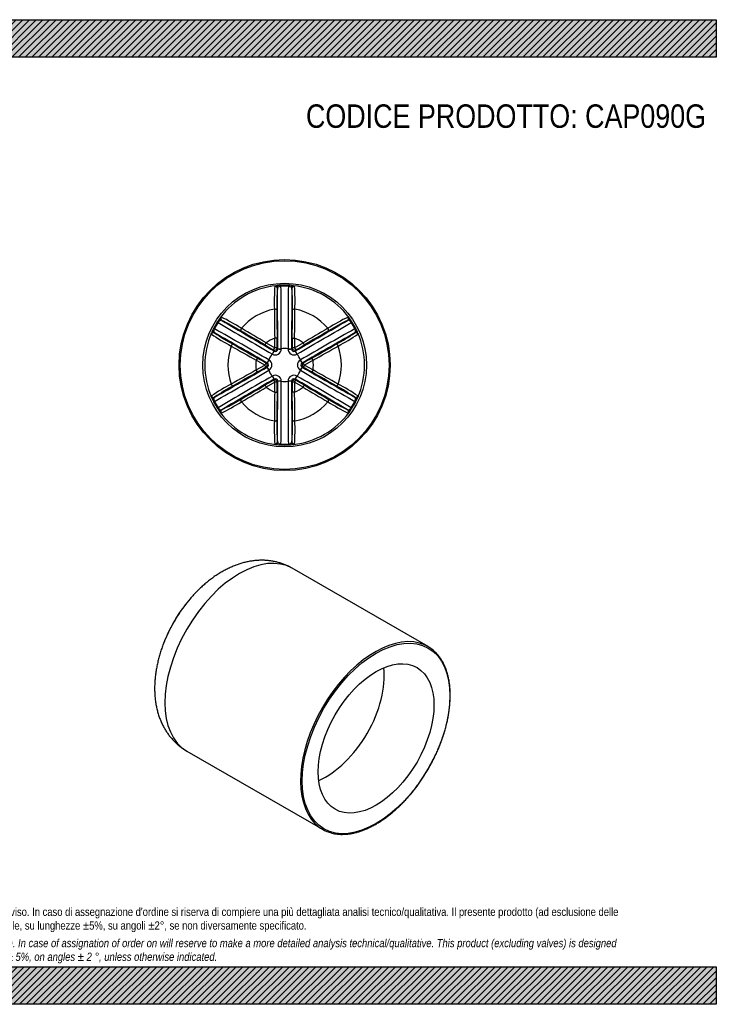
# Model space of a CAD drawing. Header units: millimetres. Extents: x 0 to 594, y 0 to 420.
import ezdxf

# ---------------------------------------------------------------- set-up
doc = ezdxf.new("R2010")
doc.units = ezdxf.units.MM
doc.header["$LTSCALE"] = 2
doc.layers.add('CAP090G', color=7, linetype='Continuous')
doc.layers.add('Default', color=7, linetype='Continuous')
pattern_1 = [(45, (0, 0), (-1.414213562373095, 1.414213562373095), [])]

# ---------------------------------------------------------------- blocks, each defined once
blk = doc.blocks.new('SE')
at = {"layer": 'CAP090G', "color": 7, "linetype": 'Continuous'}
for p, q in [((471.0888977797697, 152.5876020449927), (413.2349330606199, 185.9896081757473)), ((368.2349289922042, 108.047324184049), (426.0888937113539, 74.64531805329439))]:
    blk.add_line(p, q, dxfattribs=at)
for start, end in [(141.2450078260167, 157.5600779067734), (158.1435956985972, 158.7513229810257)]:
    blk.add_arc((419.3528230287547, 130.4850547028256), 65.3733410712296, start, end, dxfattribs=at)
for centre, major_axis, ratio, start_param, end_param in [((390.734931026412, 147.0184661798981), (22.50000203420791, 38.97114199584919), 0.5773502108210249, 0, 3.141592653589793), ((382.1792902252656, 151.9580682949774), (-19.43289096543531, -33.65875043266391), 0.5773502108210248, 4.400927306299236, 4.513995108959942), ((382.1792902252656, 151.9580682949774), (-19.43289096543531, -33.65875043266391), 0.5773502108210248, 4.513995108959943, 4.887337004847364), ((382.1792902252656, 151.9580682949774), (-19.43289096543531, -33.65875043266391), 0.5773502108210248, -1.395848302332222, -1.273991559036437), ((448.5888957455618, 113.6164600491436), (-22.5000020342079, -38.97114199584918), 0.5773502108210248, 3.294411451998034, 6.12863014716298), ((448.5888957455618, 113.6164600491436), (-22.5000020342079, -38.97114199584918), 0.5773502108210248, 2.991119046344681, 3.294411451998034), ((427.7292452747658, 125.6597863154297), (17.45000157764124, 30.22428568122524), 0.5773502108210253, 3.794915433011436, 5.629862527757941), ((448.5888957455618, 113.6164600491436), (-22.5000020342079, -38.97114199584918), 0.5773502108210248, 6.12863014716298, 6.283185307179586), ((448.5888957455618, 113.6164600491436), (-22.5000020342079, -38.97114199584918), 0.5773502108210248, 0, 0.1582285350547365)]:
    blk.add_ellipse(centre, major_axis=major_axis, ratio=ratio, start_param=start_param, end_param=end_param, dxfattribs=at)
for major_axis, ratio in [((22.2500020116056, 38.53812930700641), 0.5773502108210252), ((-17.45000157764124, -30.22428568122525), 0.5773502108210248)]:
    blk.add_ellipse((448.942449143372, 113.4123358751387), major_axis=major_axis, ratio=ratio, dxfattribs=at)
for points, knots in [([(413.2266084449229, 185.9816933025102), (412.893085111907, 186.1751048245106), (412.1868641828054, 186.5816128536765), (410.8949388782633, 187.1978329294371), (409.44988253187, 187.7890967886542), (407.957725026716, 188.2921409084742), (406.4375906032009, 188.7026427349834), (404.8882603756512, 189.0212315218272), (403.313637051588, 189.2472391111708), (401.7158927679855, 189.3803221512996), (400.0973410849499, 189.4199681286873), (398.4599938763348, 189.3655834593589), (396.8057885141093, 189.2164481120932), (395.1366794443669, 188.971745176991), (393.4548078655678, 188.6306235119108), (391.7626755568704, 188.1923154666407), (390.0633134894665, 187.6563042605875), (388.3604053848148, 187.0225266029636), (386.658328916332, 186.2915780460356), (384.9620870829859, 185.4648777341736), (383.2771233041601, 184.5447453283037), (381.609063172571, 183.5343754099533), (379.9633900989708, 182.4376680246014), (378.3455117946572, 181.2592703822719), (376.7599135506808, 180.0038251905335), (375.2116493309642, 178.6771792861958), (373.70015341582, 177.2805125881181), (372.2420092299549, 175.8308941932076), (370.8626777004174, 174.3648751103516), (370.0800273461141, 173.4606818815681), (369.6572588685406, 172.9701142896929)], [0, 0, 0, 0, 0.02201656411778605, 0.05492743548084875, 0.08780578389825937, 0.1207117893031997, 0.1537061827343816, 0.1868503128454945, 0.2202059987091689, 0.2538350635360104, 0.2877984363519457, 0.3221547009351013, 0.3569579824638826, 0.3922551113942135, 0.4280821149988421, 0.4644602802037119, 0.5013923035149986, 0.538859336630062, 0.5768199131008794, 0.6152116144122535, 0.6539557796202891, 0.6929646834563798, 0.7321497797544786, 0.7714292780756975, 0.8107185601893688, 0.8499642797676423, 0.8891328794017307, 0.9282045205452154, 0.9671707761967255, 1, 1, 1, 1]), ([(357.9083878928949, 152.8291959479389), (357.9011946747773, 152.8103728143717), (357.6575310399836, 152.1726347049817), (357.1958457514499, 150.7842032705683), (356.5870163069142, 148.8118518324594), (356.0500989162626, 146.8020928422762), (355.588699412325, 144.790445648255), (355.2051539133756, 142.7714162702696), (354.9023159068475, 140.7509702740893), (354.6830267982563, 138.7325555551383), (354.5501680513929, 136.7211115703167), (354.5064858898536, 134.7224802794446), (354.5543301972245, 132.7434365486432), (354.6954179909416, 130.791462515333), (354.930679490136, 128.8742312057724), (355.2601234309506, 126.9995246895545), (355.6827972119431, 125.1748252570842), (356.1968609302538, 123.4069370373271), (356.7997527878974, 121.7017284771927), (357.4883960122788, 120.0640405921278), (358.2593976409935, 118.4977475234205), (359.1091910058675, 117.0059276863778), (360.0341529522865, 115.5910440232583), (361.0305475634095, 114.2552169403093), (362.0948855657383, 113.0000647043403), (363.2226289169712, 111.8279168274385), (364.4129135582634, 110.7377580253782), (365.6511605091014, 109.7403417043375), (366.9485781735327, 108.819997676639), (367.7645465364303, 108.330042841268), (368.2342179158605, 108.0507886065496)], [0, 0, 0, 0, 0.001005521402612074, 0.03949167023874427, 0.07810941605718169, 0.1168741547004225, 0.1557968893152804, 0.1948823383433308, 0.2341265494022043, 0.2735140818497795, 0.3130149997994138, 0.3525784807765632, 0.392116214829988, 0.4315392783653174, 0.4707469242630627, 0.5096347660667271, 0.5481049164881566, 0.5860757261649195, 0.623488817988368, 0.6603121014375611, 0.6965388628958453, 0.7321840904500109, 0.7672795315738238, 0.8018687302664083, 0.8360027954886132, 0.8697371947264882, 0.9031295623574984, 0.9362383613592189, 0.9691221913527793, 1, 1, 1, 1]), ([(429.9979065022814, 73.05316870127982), (430.0136398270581, 73.048454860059), (430.407277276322, 72.93060330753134), (431.28959710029, 72.7600681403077), (432.5556382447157, 72.57626382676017), (433.8764957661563, 72.48905130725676), (435.2248948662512, 72.49104436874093), (436.6044324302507, 72.58443190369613), (438.0102519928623, 72.76855262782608), (439.439632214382, 73.0432114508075), (440.8891787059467, 73.40778181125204), (442.3556116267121, 73.86145022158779), (443.8355830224, 74.40316159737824), (445.3257479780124, 75.03164870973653), (446.8227613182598, 75.74544000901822), (448.3232853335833, 76.54287030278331), (449.8239935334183, 77.42208903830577), (451.3215814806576, 78.38107188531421), (452.8127733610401, 79.4176312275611), (454.2943249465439, 80.52942384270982), (455.7630200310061, 81.71395182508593), (457.215674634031, 82.96856754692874), (458.6491417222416, 84.29047864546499), (460.0603163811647, 85.6767531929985), (461.44614134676, 87.12432515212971), (462.8036128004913, 88.63000017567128), (464.1297863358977, 90.19046177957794), (465.4217830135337, 91.80227789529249), (466.6767954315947, 93.46190779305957), (467.8920937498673, 95.16570935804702), (469.0650316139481, 96.9099466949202), (470.1930519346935, 98.69079803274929), (471.2736924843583, 100.5043638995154), (472.3045904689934, 102.3466740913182), (473.2834878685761, 104.2136961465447), (474.2082373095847, 106.1013456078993), (475.0768072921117, 108.0054965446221), (475.8872862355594, 109.9219907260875), (476.6378856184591, 111.8466452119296), (477.3269435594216, 113.7752614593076), (477.952928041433, 115.7036344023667), (478.514439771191, 117.627561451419), (479.0102146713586, 119.5428513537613), (479.4391260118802, 121.4453328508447), (479.800186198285, 123.3308630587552), (480.0925482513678, 125.1953354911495), (480.315507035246, 127.0346876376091), (480.468500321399, 128.8449080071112), (480.5511098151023, 130.6220425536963), (480.5630623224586, 132.3622004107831), (480.5042312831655, 134.0615589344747), (480.3746396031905, 135.7163601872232), (480.1744646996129, 137.322915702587), (479.9040446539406, 138.8776145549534), (479.5638824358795, 140.3769384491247), (479.1546565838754, 141.8174551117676), (478.6772173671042, 143.1958696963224), (478.1326467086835, 144.5088654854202), (477.5220770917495, 145.7537658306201), (476.8473980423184, 146.9261588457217), (476.1086321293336, 148.0288618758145), (475.313680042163, 149.0386599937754), (474.6773112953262, 149.7625707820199), (474.3338881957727, 150.083312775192), (474.2702788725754, 150.1425855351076)], [0, 0, 0, 0, 0.0005875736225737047, 0.01704700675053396, 0.03352641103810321, 0.05002856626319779, 0.06655429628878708, 0.08310274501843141, 0.0996718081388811, 0.1162586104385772, 0.1328599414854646, 0.14947259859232, 0.166093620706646, 0.1827204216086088, 0.1993508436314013, 0.215983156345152, 0.2326158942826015, 0.2492479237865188, 0.2658786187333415, 0.2825075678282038, 0.2991345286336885, 0.3157593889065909, 0.332382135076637, 0.349002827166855, 0.3656215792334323, 0.3822385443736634, 0.3988539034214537, 0.4154678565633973, 0.4320806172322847, 0.4486924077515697, 0.4653034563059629, 0.4819139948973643, 0.4985242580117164, 0.5151344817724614, 0.5317448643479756, 0.5483556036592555, 0.5649669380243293, 0.5815791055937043, 0.5981923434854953, 0.6148068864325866, 0.6314229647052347, 0.6480408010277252, 0.6646606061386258, 0.6812825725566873, 0.6979068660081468, 0.7145336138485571, 0.7311628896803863, 0.7477946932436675, 0.7644289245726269, 0.7810653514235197, 0.7977035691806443, 0.814342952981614, 0.8309823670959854, 0.8476203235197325, 0.8642550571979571, 0.8808843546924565, 0.8975055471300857, 0.914115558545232, 0.9307110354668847, 0.9472885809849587, 0.9638451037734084, 0.9803782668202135, 0.9968869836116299, 1, 1, 1, 1])]:
    blk.add_open_spline(points, degree=3, knots=knots, dxfattribs=at)
blk = doc.blocks.new('SE1')
at = {"layer": 'CAP090G', "color": 7, "linetype": 'Continuous'}
for p, q in [((408.3984800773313, 306.3504441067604), (408.3802418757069, 306.7418076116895)), ((411.5371723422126, 306.3504441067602), (411.555410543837, 306.7418076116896)), ((381.5884592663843, 290.8716713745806), (381.2586476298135, 291.0831478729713)), ((438.6770047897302, 291.0831478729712), (438.3471931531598, 290.8716713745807)), ((380.0191131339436, 288.1534841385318), (379.6710632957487, 288.3333711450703)), ((440.2645891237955, 288.3333711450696), (439.9165392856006, 288.1534841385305)), ((401.6155300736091, 281.2432836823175), (402.1202206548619, 282.1049704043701)), ((402.1202206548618, 282.1049704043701), (405.739238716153, 279.9988397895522)), ((406.7233730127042, 284.1922981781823), (405.7247851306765, 284.186066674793)), ((405.739238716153, 279.9988397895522), (405.7247851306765, 284.186066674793)), ((413.2122794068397, 284.1922981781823), (414.2108672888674, 284.1860666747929)), ((414.2108672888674, 284.186066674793), (414.1964137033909, 279.9988397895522)), ((414.1964137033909, 279.9988397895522), (417.8154317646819, 282.10497040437)), ((417.815431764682, 282.10497040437), (418.3201223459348, 281.2432836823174)), ((404.7754521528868, 277.3585235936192), (404.720245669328, 277.3903423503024)), ((405.2393885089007, 279.1343591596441), (405.7392387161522, 279.9988397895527)), ((405.5071051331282, 278.6713035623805), (405.2393885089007, 279.1343591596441)), ((405.4518427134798, 278.7031544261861), (405.5071051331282, 278.6713035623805)), ((406.7378260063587, 279.9994824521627), (405.739238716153, 279.9988397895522)), ((406.7378260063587, 279.9994824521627), (407.0049856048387, 279.5361052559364)), ((407.0049856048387, 279.5361052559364), (407.0050331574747, 279.5998893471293)), ((408.5077602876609, 279.5770649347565), (408.5077128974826, 279.5133453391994)), ((411.427939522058, 279.5133453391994), (411.4278921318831, 279.5770649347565)), ((412.9306192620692, 279.5998893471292), (412.9306668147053, 279.5361052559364)), ((412.9306668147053, 279.5361052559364), (413.1978264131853, 279.9994824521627)), ((414.1964137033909, 279.9988397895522), (413.1978264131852, 279.9994824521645)), ((414.1964137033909, 279.9988397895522), (414.6962639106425, 279.1343591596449)), ((414.6962639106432, 279.134359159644), (414.4285472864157, 278.6713035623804)), ((414.4285472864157, 278.6713035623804), (414.4838097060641, 278.7031544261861)), ((415.2154067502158, 277.3903423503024), (415.1602002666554, 277.3585235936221)), ((398.3710768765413, 275.6237259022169), (397.8771795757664, 274.7558076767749)), ((401.5106512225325, 272.6747114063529), (397.8771795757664, 274.755807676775)), ((402.0093883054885, 273.5398346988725), (401.5106512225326, 272.6747114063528)), ((402.0093883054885, 273.5398346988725), (402.5442645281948, 273.5395130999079)), ((402.5442645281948, 273.5395130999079), (402.4890496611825, 273.5714463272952)), ((403.2601797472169, 274.8614339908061), (403.3153388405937, 274.8295331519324)), ((416.6203135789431, 274.8295331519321), (416.6754726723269, 274.861433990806)), ((417.4466027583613, 273.5714463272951), (417.391387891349, 273.5395130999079)), ((417.391387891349, 273.5395130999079), (417.9262641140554, 273.5398346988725)), ((418.4250011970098, 272.6747114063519), (417.9262641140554, 273.5398346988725)), ((422.0584728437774, 274.7558076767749), (418.4250011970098, 272.6747114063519)), ((422.0584728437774, 274.7558076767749), (421.5645755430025, 275.6237259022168)), ((397.8771795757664, 270.593615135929), (401.5106512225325, 272.6747114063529)), ((398.3710768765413, 269.7256969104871), (397.8771795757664, 270.5936151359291)), ((402.0093883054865, 271.8095881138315), (401.5106512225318, 272.6747114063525)), ((402.5442645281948, 271.8099097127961), (402.0093883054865, 271.8095881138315)), ((402.4890496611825, 271.7779764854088), (402.5442645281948, 271.8099097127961)), ((403.3153388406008, 270.5198896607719), (403.2601797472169, 270.4879888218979)), ((416.6754726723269, 270.4879888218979), (416.6203135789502, 270.5198896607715)), ((417.391387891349, 271.809909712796), (417.4466027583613, 271.7779764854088)), ((417.9262641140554, 271.8095881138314), (417.391387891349, 271.809909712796)), ((418.4250011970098, 272.6747114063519), (417.9262641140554, 271.8095881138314)), ((418.4250011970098, 272.6747114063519), (422.0584728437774, 270.593615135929)), ((422.0584728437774, 270.593615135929), (421.5645755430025, 269.725696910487)), ((405.7392387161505, 265.3505830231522), (402.1202206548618, 263.2444524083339)), ((404.720245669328, 267.9590804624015), (404.7754521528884, 267.9908992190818)), ((405.2393885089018, 266.2150636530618), (405.5071051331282, 266.6781192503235)), ((405.2393885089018, 266.2150636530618), (405.7392387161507, 265.3505830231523)), ((405.5071051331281, 266.6781192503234), (405.4518427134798, 266.6462683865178)), ((405.7247851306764, 261.1633561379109), (405.7392387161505, 265.3505830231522)), ((406.737826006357, 265.3499403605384), (405.7392387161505, 265.3505830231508)), ((407.0049856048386, 265.8133175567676), (406.737826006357, 265.3499403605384)), ((407.0050331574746, 265.7495334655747), (407.0049856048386, 265.8133175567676)), ((408.5077128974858, 265.8360774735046), (408.5077602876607, 265.7723578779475)), ((411.427892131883, 265.7723578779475), (411.4279395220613, 265.8360774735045)), ((412.9306668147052, 265.8133175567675), (412.9306192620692, 265.7495334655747)), ((413.1978264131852, 265.3499403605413), (412.9306668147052, 265.8133175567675)), ((414.1964137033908, 265.3505830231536), (413.1978264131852, 265.3499403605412)), ((414.1964137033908, 265.3505830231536), (414.696263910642, 266.2150636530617)), ((417.8154317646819, 263.2444524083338), (414.1964137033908, 265.3505830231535)), ((414.1964137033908, 265.3505830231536), (414.2108672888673, 261.1633561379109)), ((414.4285472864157, 266.6781192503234), (414.6962639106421, 266.2150636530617)), ((414.483809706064, 266.6462683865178), (414.4285472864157, 266.6781192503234)), ((415.1602002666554, 267.9908992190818), (415.2154067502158, 267.9590804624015)), ((401.615530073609, 264.1061391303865), (402.1202206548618, 263.2444524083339)), ((405.7247851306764, 261.1633561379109), (406.7233730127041, 261.1571246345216)), ((414.2108672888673, 261.1633561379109), (413.2122794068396, 261.1571246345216)), ((417.8154317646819, 263.2444524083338), (418.3201223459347, 264.1061391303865)), ((380.0191131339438, 257.1959386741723), (379.6710632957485, 257.0160516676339)), ((440.2645891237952, 257.0160516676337), (439.9165392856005, 257.1959386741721)), ((381.5884592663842, 254.4777514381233), (381.2586476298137, 254.2662749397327)), ((438.6770047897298, 254.266274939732), (438.3471931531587, 254.4777514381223)), ((408.3802418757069, 238.6076152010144), (408.3984800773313, 238.9989787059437)), ((411.555410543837, 238.6076152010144), (411.5371723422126, 238.9989787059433))]:
    blk.add_line(p, q, dxfattribs=at)
for radius in [44.99999999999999, 44.49999999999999, 34.89999999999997]:
    blk.add_circle((409.9678262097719, 272.6747114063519), radius, dxfattribs=at)
for centre, radius, start, end in [((409.4464045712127, 282.8874498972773), 23.87817172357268, 92.55911294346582, 97.80320895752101), ((409.9678262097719, 272.6747114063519), 34.10406820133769, 87.3318500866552, 92.66814991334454), ((410.4899141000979, 282.8947975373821), 23.87080166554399, 82.19598092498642, 87.44169717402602), ((409.9678262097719, 272.6747114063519), 34.0782438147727, 96.34031671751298, 143.6596832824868), ((499.9522695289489, 299.8976468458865), 94.41479222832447, 176.0851082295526, 182.0668097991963), ((494.8194281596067, 298.6877854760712), 88.19591192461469, 175.636067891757, 181.6310433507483), ((407.5499716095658, 305.3656167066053), 0.6715791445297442, 128.1198769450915, 177.173555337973), ((-1832.306089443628, 281.5782591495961), 2239.311996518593, 359.9493807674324, 0.6094900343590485), ((408.4971429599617, 304.1017403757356), 2.250867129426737, 92.51226671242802, 127.227834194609), ((409.9678262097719, 272.6747114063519), 33.7122799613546, 87.3318500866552, 92.66814991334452), ((-1288.483018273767, 286.0374141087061), 1697.003075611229, 359.7818792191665, 0.6858435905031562), ((2108.42355410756, 286.0373941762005), 1697.007958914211, 179.3141577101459, 180.2181194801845), ((411.4384547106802, 304.1015888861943), 2.25102087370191, 52.77338898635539, 87.48651010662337), ((412.3856169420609, 305.3655836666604), 0.6716445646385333, 2.828991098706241, 51.87757661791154), ((2652.226046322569, 281.5783356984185), 2239.296301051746, 179.3905076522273, 180.0506215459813), ((325.1120142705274, 298.6876850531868), 88.20011735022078, 358.3690997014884, 4.36378905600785), ((409.9678262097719, 272.6747114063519), 34.0782438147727, 36.34031671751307, 83.65968328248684), ((319.9795752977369, 299.8975854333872), 94.41859512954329, 357.9333107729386, 3.914771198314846), ((409.9678262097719, 272.6747114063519), 24.21526599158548, 100.394247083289, 139.6057529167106), ((1911.555941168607, 305.7435000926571), 1505.985455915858, 180.3519563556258, 180.8201886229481), ((5991.806119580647, 320.066540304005), 5585.197959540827, 180.2450671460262, 180.3680186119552), ((-5171.870467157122, 320.0665403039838), 5585.197959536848, 359.6319813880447, 359.7549328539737), ((-1091.620288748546, 305.743500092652), 1505.985455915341, 359.1798113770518, 359.6480436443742), ((409.9678262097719, 272.6747114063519), 24.21526599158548, 40.39424708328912, 79.6057529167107), ((409.9678262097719, 272.6747114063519), 34.10406820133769, 147.3318500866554, 152.6681499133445), ((409.9678262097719, 272.6747114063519), 33.7122799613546, 147.3318500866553, 152.6681499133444), ((401.3780159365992, 278.2368958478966), 23.87080166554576, 142.1959809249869, 147.4416971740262), ((383.4866662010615, 289.6617517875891), 2.251020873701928, 112.7733889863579, 147.4865101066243), ((1247.623267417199, 1750.26186035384), 1697.007958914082, 239.3141577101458, 240.2181194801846), ((382.8655957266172, 291.114015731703), 0.6716445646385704, 62.82899109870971, 111.877576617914), ((341.3980002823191, 208.3540370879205), 94.4185951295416, 57.93331077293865, 63.91477119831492), ((1523.386171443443, 2218.979104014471), 2239.296301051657, 239.3905076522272, 240.0506215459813), ((345.0120242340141, 212.1939094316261), 88.20011735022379, 58.36909970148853, 64.36378905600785), ((-703.4584330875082, 2218.992658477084), 2239.311996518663, 299.9493807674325, 300.6094900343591), ((-427.6851560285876, 1750.257641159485), 1697.003075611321, 299.7818792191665, 300.6858435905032), ((478.5358015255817, 208.35736526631), 94.4147922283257, 116.0851082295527, 122.0668097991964), ((474.9216101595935, 212.1976056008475), 88.19591192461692, 115.6360678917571, 121.6310433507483), ((437.0700533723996, 291.1140875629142), 0.6715791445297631, 68.11987694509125, 117.1735553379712), ((436.4490900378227, 289.6618749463), 2.250867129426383, 32.51226671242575, 67.2278341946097), ((418.551606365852, 278.2326450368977), 23.87817172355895, 32.55911294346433, 37.80320895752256), ((409.9678262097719, 272.6747114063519), 33.71227996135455, 27.33185008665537, 32.66814991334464), ((409.9678262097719, 272.6747114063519), 34.10406820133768, 27.33185008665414, 32.66814991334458), ((409.9678262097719, 272.6747114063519), 34.0782438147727, 156.3403167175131, 203.6596832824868), ((431.3842942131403, 364.2149929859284), 94.41479222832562, 236.0851082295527, 242.0668097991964), ((400.8626244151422, 277.3295162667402), 23.87817172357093, 152.5591129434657, 157.8032089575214), ((382.0158791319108, 287.1145768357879), 2.250867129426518, 152.5122667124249, 187.22783419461), ((380.4477444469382, 286.9262405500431), 0.6715791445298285, 188.1198769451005, 237.1735553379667), ((-450.8300360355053, -1191.545515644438), 1697.003075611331, 59.78187921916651, 60.68584359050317), ((-718.8798301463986, -1664.739687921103), 2239.311996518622, 59.94938076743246, 60.60949003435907), ((429.8656442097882, 359.164891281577), 88.19591192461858, 235.6360678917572, 241.6310433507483), ((-2421.993848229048, -4537.643136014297), 5585.197959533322, 59.63198138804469, 59.75493285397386), ((-369.4646423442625, -1011.204347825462), 1505.985455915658, 59.1798113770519, 59.64804364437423), ((1270.768112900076, -1191.54975477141), 1697.007958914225, 119.3141577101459, 120.2181194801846), ((1538.807701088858, -1664.726056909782), 2239.296301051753, 119.3905076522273, 120.0506215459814), ((1189.400294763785, -1011.204347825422), 1505.985455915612, 120.3519563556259, 120.8201886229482), ((3241.929500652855, -4537.643136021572), 5585.197959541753, 120.2450671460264, 120.3680186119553), ((390.0678162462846, 359.1684870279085), 88.20011735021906, 298.3690997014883, 304.3637890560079), ((388.5494012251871, 364.2182597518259), 94.41859512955, 297.9333107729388, 303.9147711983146), ((439.4878474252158, 286.9262793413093), 0.6716445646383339, 302.8289910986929, 351.8775766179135), ((437.9196147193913, 287.1145485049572), 2.251020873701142, 352.7733889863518, 27.48651010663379), ((419.0797243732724, 277.3326130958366), 23.87080166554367, 22.1959809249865, 27.44169717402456), ((409.9678262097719, 272.6747114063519), 34.0782438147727, 336.3403167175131, 23.65968328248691), ((3159.844445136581, 5130.384387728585), 5585.197959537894, 240.2450671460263, 240.3680186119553), ((409.9678262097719, 272.6747114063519), 12.26844316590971, 110.2336916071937, 129.7663083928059), ((-343.041508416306, 279.5113618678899), 749.7794933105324, 0.0373006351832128, 0.3577046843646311), ((1162.733913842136, 279.5122003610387), 749.5362458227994, 179.6422433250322, 179.9627513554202), ((409.9678262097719, 272.6747114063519), 12.26844316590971, 50.2336916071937, 69.7663083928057), ((-2339.908792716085, 5130.384387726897), 5585.197959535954, 299.6319813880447, 299.7549328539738), ((409.9678262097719, 272.6747114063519), 24.21526599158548, 160.394247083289, 199.6057529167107), ((1132.123472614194, 1589.622559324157), 1505.985455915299, 240.3519563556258, 240.8201886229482), ((780.4294308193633, 928.0080107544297), 749.536245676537, 239.6422433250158, 239.9627513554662), ((409.9678262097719, 272.6747114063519), 7.055088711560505, 138.0561988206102, 161.9438011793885), ((406.0207702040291, 279.5112129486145), 2.486943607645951, 239.9508726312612, 0.04912736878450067), ((406.0134074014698, 279.5239656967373), 0.9916525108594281, 239.2985820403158, 0.7014179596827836), ((409.9678262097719, 272.6747114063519), 7.055088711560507, 78.05619882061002, 101.9438011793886), ((413.9148822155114, 279.5112129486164), 2.486943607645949, 179.95087263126, 300.0491273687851), ((413.9222450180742, 279.5239656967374), 0.9916525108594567, 179.2985820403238, 300.7014179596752), ((39.38387194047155, 928.2182495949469), 749.7794931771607, 300.03730063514, 300.3577046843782), ((409.9678262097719, 272.6747114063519), 7.055088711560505, 18.05619882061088, 41.94380117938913), ((-312.1878201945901, 1589.622559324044), 1505.985455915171, 299.1798113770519, 299.6480436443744), ((409.9678262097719, 272.6747114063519), 24.21526599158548, 340.3942470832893, 19.60575291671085), ((409.9678262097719, 272.6747114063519), 12.26844316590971, 170.2336916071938, 189.7663083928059), ((27.54244592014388, -376.03217643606), 749.7794933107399, 60.0373006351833, 60.35770468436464), ((402.0589885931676, 272.674711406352), 0.9916525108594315, 299.2985820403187, 60.70141795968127), ((402.0737141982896, 272.6747114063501), 2.486943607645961, 299.9508726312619, 60.04912736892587), ((417.8619382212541, 272.6747114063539), 2.486943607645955, 119.9508726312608, 240.0491273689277), ((417.8766638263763, 272.6747114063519), 0.9916525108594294, 119.2985820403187, 240.7014179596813), ((792.2723091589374, -375.8210991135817), 749.5362458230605, 119.6422433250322, 119.9627513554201), ((409.9678262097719, 272.6747114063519), 12.26844316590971, 350.2336916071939, 9.766308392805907), ((-450.8324604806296, 1736.899177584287), 1697.007958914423, 299.3141577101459, 300.2181194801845), ((-718.8720486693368, 2210.07547972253), 2239.296301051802, 299.3905076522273, 300.0506215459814), ((1132.123472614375, -1044.273136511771), 1505.985455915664, 119.1798113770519, 119.6480436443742), ((3159.844445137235, -4585.034964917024), 5585.197959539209, 119.6319813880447, 119.7549328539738), ((27.66334332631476, 921.1705218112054), 749.5362456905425, 299.6422433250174, 299.9627513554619), ((409.9678262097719, 272.6747114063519), 7.055088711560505, 198.0561988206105, 221.9438011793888), ((409.9678262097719, 272.6747114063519), 7.055088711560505, 318.0561988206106, 341.9438011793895), ((1270.765688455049, 1736.894938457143), 1697.003075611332, 239.7818792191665, 240.6858435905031), ((1538.815482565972, 2210.08911073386), 2239.311996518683, 239.9493807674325, 240.6094900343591), ((792.3932064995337, 921.3815992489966), 749.7794933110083, 240.0373006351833, 240.3577046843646), ((-2339.908792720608, -4585.034964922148), 5585.197959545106, 60.24506714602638, 60.36801861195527), ((-312.1878201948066, -1044.273136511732), 1505.985455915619, 60.35195635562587, 60.82018862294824), ((1247.620808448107, -1204.908218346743), 1697.003075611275, 119.7818792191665, 120.6858435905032), ((1523.39408550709, -1673.643235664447), 2239.31199651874, 119.9493807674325, 120.6094900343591), ((780.5517805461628, -382.8688268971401), 749.7794933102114, 120.0373006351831, 120.3577046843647), ((406.0207702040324, 265.8382098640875), 2.48694360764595, 359.9508726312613, 120.0491273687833), ((406.0134074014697, 265.8254571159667), 0.9916525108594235, 359.2985820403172, 120.7014179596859), ((-342.7982612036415, 265.8372224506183), 749.5362456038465, 359.6422433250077, 359.9627513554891), ((-1832.290393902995, 263.7710871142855), 2239.296301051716, 359.3905076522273, 0.05062154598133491), ((-1288.487901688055, 259.3120286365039), 1697.007958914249, 359.3141577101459, 0.2181194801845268), ((409.9678262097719, 272.6747114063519), 7.055088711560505, 258.0561988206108, 281.9438011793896), ((2108.418670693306, 259.3120087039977), 1697.003075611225, 179.7818792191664, 180.6858435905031), ((413.9148822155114, 265.8382098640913), 2.486943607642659, 59.9508726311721, 180.0491273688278), ((2652.241741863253, 263.7711636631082), 2239.311996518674, 179.9493807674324, 180.609490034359), ((413.9222450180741, 265.8254571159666), 0.9916525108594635, 59.29858204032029, 180.7014179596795), ((1162.97716083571, 265.8380609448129), 749.7794933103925, 180.0373006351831, 180.3577046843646), ((-703.4505190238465, -1673.629681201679), 2239.296301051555, 59.39050765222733, 60.05062154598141), ((39.50622152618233, -382.6585880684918), 749.5362458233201, 59.64224332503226, 59.96275135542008), ((-427.687614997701, -1204.912437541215), 1697.007958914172, 59.31415771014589, 60.21811948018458), ((431.3862511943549, 181.1311630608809), 94.41859512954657, 117.9333107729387, 123.9147711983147), ((429.8678361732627, 186.1809357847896), 88.20011735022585, 118.3690997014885, 124.3637890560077), ((-2421.993848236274, 5082.992558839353), 5585.197959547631, 300.2450671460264, 300.3680186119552), ((-369.4646423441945, 1556.553770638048), 1505.985455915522, 300.3519563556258, 300.8201886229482), ((409.9678262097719, 272.6747114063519), 12.26844316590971, 230.2336916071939, 249.7663083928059), ((1911.555941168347, 239.6059227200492), 1505.985455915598, 179.1798113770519, 179.6480436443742), ((5991.806119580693, 225.2828825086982), 5585.197959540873, 179.6319813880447, 179.7549328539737), ((-5171.870467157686, 225.282882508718), 5585.19795953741, 0.2450671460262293, 0.3680186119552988), ((409.9678262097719, 272.6747114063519), 12.26844316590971, 290.2336916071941, 309.7663083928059), ((-1091.620288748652, 239.6059227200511), 1505.985455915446, 0.3519563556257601, 0.8201886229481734), ((1189.400294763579, 1556.553770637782), 1505.985455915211, 239.1798113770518, 239.6480436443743), ((3241.929500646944, 5082.992558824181), 5585.197959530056, 239.6319813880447, 239.7549328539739), ((390.0700082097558, 186.1845315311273), 88.19591192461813, 55.63606789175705, 61.63104335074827), ((388.5513582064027, 181.1344298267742), 94.41479222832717, 56.08510822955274, 62.06680979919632), ((400.8559280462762, 268.0168097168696), 23.87080166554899, 202.1959809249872, 207.4416971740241), ((409.9678262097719, 272.6747114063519), 34.10406820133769, 207.3318500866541, 212.6681499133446), ((382.0160377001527, 258.2348743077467), 2.251020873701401, 172.7733889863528, 207.4865101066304), ((380.4478049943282, 258.4231434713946), 0.6716445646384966, 122.8289910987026, 171.8775766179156), ((409.9678262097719, 272.6747114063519), 33.71227996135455, 207.3318500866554, 212.6681499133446), ((341.3998508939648, 336.9920575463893), 94.41479222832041, 296.0851082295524, 302.0668097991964), ((345.014042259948, 333.1518172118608), 88.19591192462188, 295.6360678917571, 301.6310433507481), ((409.9678262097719, 272.6747114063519), 24.21526599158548, 220.3942470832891, 259.6057529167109), ((409.9678262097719, 272.6747114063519), 24.21526599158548, 280.3942470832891, 319.605752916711), ((478.5376521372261, 336.9953857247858), 94.41859512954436, 237.9333107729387, 243.9147711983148), ((474.9236281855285, 333.1555133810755), 88.20011735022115, 238.3690997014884, 244.3637890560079), ((409.9678262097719, 272.6747114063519), 33.71227996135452, 327.3318500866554, 332.6681499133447), ((409.9678262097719, 272.6747114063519), 34.10406820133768, 327.331850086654, 332.6681499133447), ((439.4879079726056, 258.4231822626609), 0.6715791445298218, 8.119876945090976, 57.17355533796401), ((437.9197732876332, 258.2348459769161), 2.250867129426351, 332.5122667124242, 7.22783419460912), ((419.0730280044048, 268.0199065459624), 23.87817172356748, 332.559112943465, 337.8032089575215), ((401.384046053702, 267.1167777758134), 23.87817172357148, 212.5591129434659, 217.8032089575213), ((383.4865623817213, 255.6875478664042), 2.250867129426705, 212.5122667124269, 247.2278341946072), ((409.9678262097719, 272.6747114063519), 34.0782438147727, 216.340316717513, 263.659683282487), ((382.8655990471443, 254.2353352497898), 0.6715791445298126, 248.1198769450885, 297.1735553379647), ((409.9678262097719, 272.6747114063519), 34.0782438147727, 276.3403167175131, 323.659683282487), ((437.0700566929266, 254.2354070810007), 0.6716445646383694, 242.8289910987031, 291.8775766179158), ((436.4489862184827, 255.6876710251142), 2.251020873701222, 292.7733889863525, 327.4865101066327), ((418.557636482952, 267.1125269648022), 23.87080166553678, 322.1959809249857, 327.4416971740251), ((499.9560771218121, 245.4518373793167), 94.41859512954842, 177.9333107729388, 183.9147711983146), ((494.8236381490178, 246.6617377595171), 88.20011735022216, 178.3690997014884, 184.3637890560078), ((325.1162242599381, 246.6616373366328), 88.19591192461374, 355.6360678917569, 1.631043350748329), ((319.9833828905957, 245.4517759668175), 94.4147922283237, 356.0851082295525, 2.066809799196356), ((407.5500354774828, 239.9838391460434), 0.6716445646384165, 182.8289910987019, 231.8775766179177), ((408.4971977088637, 241.2478339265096), 2.251020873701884, 232.7733889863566, 267.4865101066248), ((411.4385094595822, 241.2476824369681), 2.250867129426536, 272.5122667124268, 307.2278341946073), ((412.3856808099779, 239.9838061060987), 0.6715791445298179, 308.1198769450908, 357.1735553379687), ((409.4457383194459, 262.4546252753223), 23.87080166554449, 262.1959809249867, 267.4416971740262), ((409.9678262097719, 272.6747114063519), 34.10406820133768, 267.3318500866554, 272.6681499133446), ((409.9678262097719, 272.6747114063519), 33.71227996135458, 267.3318500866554, 272.6681499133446), ((410.4892478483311, 262.4619729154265), 23.87817172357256, 272.5591129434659, 277.8032089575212)]:
    blk.add_arc(centre, radius, start, end, dxfattribs=at)
for centre, major_axis, ratio, start_param, end_param in [((405.8806286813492, 305.3613801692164), (0.976506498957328, -0.2154879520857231), 0.9888121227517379, 0.2573353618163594, 1.908848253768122), ((406.3148567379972, 305.5507833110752), (-0.1430592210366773, 0.9897141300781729), 0.8832919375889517, 4.936523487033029, 6.245950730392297), ((413.6207956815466, 305.5507833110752), (0.1430592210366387, 0.9897141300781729), 0.8832919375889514, 0.03723457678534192, 1.346661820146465), ((414.0550237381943, 305.3613801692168), (-0.9765064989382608, -0.2154879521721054), 0.9888121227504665, 4.374337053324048, 6.025849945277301), ((405.6606593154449, 296.1558966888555), (0.999991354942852, 0.004158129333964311), 0.3375676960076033, 0.05155509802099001, 1.631193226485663), ((414.2749931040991, 296.1558966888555), (-0.9999913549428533, 0.004158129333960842), 0.3375676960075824, 4.651992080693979, 6.231630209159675), ((383.3227974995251, 292.2763117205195), (-0.7855879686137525, 0.6187499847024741), 0.8832919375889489, 0.03723457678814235, 1.346661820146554), ((383.7039394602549, 292.5576626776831), (-0.301635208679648, -0.953423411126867), 0.9888121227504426, 4.374337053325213, 6.025849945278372), ((436.2317129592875, 292.5576626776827), (-0.3016352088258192, 0.9534234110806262), 0.988812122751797, 3.398928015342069, 5.050440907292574), ((436.6128549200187, 292.2763117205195), (0.7855879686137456, 0.6187499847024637), 0.8832919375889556, 4.93652348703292, 6.245950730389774), ((379.6167419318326, 285.4784288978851), (0.6748712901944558, 0.7379354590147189), 0.9888121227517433, 0.2573353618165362, 1.908848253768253), ((379.6698280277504, 285.9491829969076), (-0.9286471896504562, 0.3709641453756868), 0.8832919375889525, 4.936523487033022, 6.245950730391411), ((391.7861066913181, 288.1454199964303), (-0.5035967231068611, -0.8639388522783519), 0.3375676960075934, 4.651992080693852, 6.231630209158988), ((428.1495457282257, 288.1454199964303), (-0.5035967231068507, 0.8639388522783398), 0.3375676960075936, 3.19314775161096, 4.77278588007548), ((440.3189104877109, 285.4784288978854), (0.674871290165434, -0.7379354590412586), 0.9888121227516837, 1.232744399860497, 2.884257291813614), ((440.2658243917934, 285.9491829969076), (0.9286471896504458, 0.3709641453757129), 0.8832919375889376, 0.03723457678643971, 1.346661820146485), ((387.478939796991, 280.6851880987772), (0.496394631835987, 0.8680969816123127), 0.3375676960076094, 0.05155509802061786, 1.631193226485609), ((432.4567126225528, 280.6851880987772), (0.4963946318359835, -0.8680969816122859), 0.3375676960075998, 1.510399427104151, 3.090037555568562), ((404.7027543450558, 277.4060605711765), (-0.7490928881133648, -1.299561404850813), 0.01533584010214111, 1.567541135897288, 3.088168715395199), ((404.7581448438, 277.374135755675), (-0.7489744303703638, -1.299629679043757), 0.01519394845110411, 1.567539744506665, 3.088168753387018), ((405.7392387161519, 279.9988397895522), (0.8660254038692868, 0.4999999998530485), 0.9943731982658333, 3.666992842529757, 5.757785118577), ((408.5028460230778, 279.5361399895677), (1.499999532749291, -0.001183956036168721), 0.0151939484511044, 3.19501655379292, 4.71564556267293), ((408.5028935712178, 279.6000719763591), (1.49999963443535, -0.00104723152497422), 0.01533584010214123, 3.195016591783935, 4.715644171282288), ((411.4327588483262, 279.6000719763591), (-1.499999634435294, -0.001047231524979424), 0.01533584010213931, 1.567541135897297, 3.088168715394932), ((411.4328063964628, 279.5361399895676), (-1.499999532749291, -0.001183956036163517), 0.01519394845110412, 1.567539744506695, 3.088168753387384), ((414.196413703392, 279.9988397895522), (0.866025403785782, -0.4999999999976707), 0.9943731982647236, 3.666992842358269, 5.75778511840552), ((415.1775075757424, 277.3741357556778), (0.7489744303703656, -1.299629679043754), 0.01519394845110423, 3.19501655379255, 4.715645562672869), ((415.2328980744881, 277.4060605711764), (0.749092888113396, -1.299561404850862), 0.01533584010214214, 3.195016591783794, 4.715644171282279), ((401.510651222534, 272.674711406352), (-1.07552855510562e-13, 0.9999999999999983), 0.9943731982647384, 3.666992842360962, 5.757785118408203), ((403.2378217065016, 274.8687228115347), (0.7509067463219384, 1.298514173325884), 0.01533584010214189, 3.195016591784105, 4.715644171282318), ((403.293164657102, 274.836715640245), (0.7510251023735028, 1.298445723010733), 0.01519394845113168, 3.195016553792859, 4.715645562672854), ((416.6424877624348, 274.8367156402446), (-0.7510251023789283, 1.298445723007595), 0.01519394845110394, 1.567539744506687, 3.088168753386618), ((416.6978307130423, 274.8687228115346), (-0.7509067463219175, 1.298514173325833), 0.01533584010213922, 1.567541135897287, 3.08816871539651), ((418.4250011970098, 272.6747114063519), (-1.56992474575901e-12, -1.000000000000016), 0.9943731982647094, 3.66699284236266, 5.757785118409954), ((403.2378217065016, 270.4807000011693), (0.7509067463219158, -1.298514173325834), 0.01533584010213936, 1.567541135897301, 3.088168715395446), ((403.2931646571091, 270.5127071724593), (0.7510251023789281, -1.298445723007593), 0.01519394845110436, 1.567539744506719, 3.088168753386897), ((416.6424877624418, 270.5127071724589), (-0.7510251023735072, -1.298445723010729), 0.01519394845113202, 3.195016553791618, 4.715645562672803), ((416.6978307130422, 270.4807000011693), (-0.7509067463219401, -1.298514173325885), 0.0153358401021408, 3.195016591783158, 4.715644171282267), ((404.7027543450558, 267.9433622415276), (-0.749092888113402, 1.299561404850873), 0.01533584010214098, 3.195016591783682, 4.715644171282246), ((404.7581448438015, 267.9752870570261), (-0.748974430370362, 1.299629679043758), 0.01519394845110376, 3.195016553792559, 4.715645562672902), ((405.7392387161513, 265.3505830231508), (-0.8660254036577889, 0.5000000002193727), 0.9943731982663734, 3.666992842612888, 5.757785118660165), ((408.5028460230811, 265.8132828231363), (1.499999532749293, 0.001183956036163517), 0.01519394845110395, 1.567539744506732, 3.088168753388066), ((408.5028935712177, 265.7493508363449), (1.499999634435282, 0.001047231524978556), 0.01533584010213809, 1.567541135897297, 3.088168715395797), ((411.4327588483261, 265.7493508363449), (-1.499999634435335, 0.001047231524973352), 0.0153358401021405, 3.195016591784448, 4.715644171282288), ((411.432806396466, 265.8132828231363), (-1.499999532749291, 0.001183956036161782), 0.0151939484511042, 3.195016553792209, 4.715645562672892), ((414.1964137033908, 265.3505830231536), (-0.8660254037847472, -0.4999999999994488), 0.9943731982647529, 3.666992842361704, 5.757785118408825), ((415.1775075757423, 267.9752870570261), (0.7489744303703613, 1.299629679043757), 0.01519394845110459, 1.567539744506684, 3.088168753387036), ((415.232898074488, 267.9433622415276), (0.749092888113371, 1.299561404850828), 0.01533584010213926, 1.56754113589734, 3.088168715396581), ((387.478939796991, 264.6642347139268), (0.496394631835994, -0.868096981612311), 0.3375676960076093, 4.651992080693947, 6.231630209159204), ((432.4567126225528, 264.6642347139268), (0.496394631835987, 0.8680969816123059), 0.3375676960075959, 3.19314775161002, 4.772785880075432), ((379.6167419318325, 259.8709939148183), (0.6748712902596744, -0.7379354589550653), 0.9888121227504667, 4.374337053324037, 6.025849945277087), ((379.6698280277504, 259.4002398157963), (-0.9286471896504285, -0.3709641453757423), 0.8832919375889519, 0.03723457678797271, 1.346661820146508), ((391.7861066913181, 257.2040028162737), (-0.5035967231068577, 0.8639388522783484), 0.3375676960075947, 0.05155509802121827, 1.631193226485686), ((428.1495457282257, 257.2040028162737), (-0.5035967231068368, -0.8639388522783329), 0.3375676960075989, 1.510399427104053, 3.090037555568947), ((440.3189104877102, 259.8709939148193), (0.67487129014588, 0.7379354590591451), 0.9888121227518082, 3.398928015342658, 5.050440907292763), ((440.2658243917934, 259.4002398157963), (0.9286471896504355, -0.3709641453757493), 0.8832919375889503, 4.936523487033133, 6.245950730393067), ((383.3227974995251, 253.0731110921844), (-0.7855879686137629, -0.6187499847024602), 0.8832919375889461, 4.936523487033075, 6.245950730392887), ((383.7039394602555, 252.7917601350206), (-0.301635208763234, 0.9534234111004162), 0.9888121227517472, 0.2573353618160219, 1.908848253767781), ((436.2317129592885, 252.791760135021), (-0.3016352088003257, -0.9534234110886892), 0.9888121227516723, 1.23274439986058, 2.8842572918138), ((436.6128549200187, 253.0731110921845), (0.7855879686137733, -0.6187499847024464), 0.8832919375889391, 0.03723457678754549, 1.346661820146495), ((405.6606593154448, 249.1935261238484), (-0.9999913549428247, 0.004158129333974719), 0.3375676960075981, 1.510399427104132, 3.090037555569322), ((414.274993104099, 249.1935261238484), (0.9999913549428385, 0.004158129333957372), 0.3375676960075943, 3.193147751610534, 4.772785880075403), ((405.8806286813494, 239.9880426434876), (-0.9765064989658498, -0.2154879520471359), 0.9888121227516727, 1.232744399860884, 2.884257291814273), ((406.3148567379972, 239.7986395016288), (-0.1430592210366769, -0.9897141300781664), 0.8832919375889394, 0.03723457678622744, 1.34666182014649), ((413.6207956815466, 239.7986395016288), (0.1430592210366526, -0.9897141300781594), 0.8832919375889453, 4.936523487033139, 6.245950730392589), ((414.0550237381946, 239.9880426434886), (0.9765064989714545, -0.2154879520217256), 0.9888121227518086, 3.398928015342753, 5.050440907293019)]:
    blk.add_ellipse(centre, major_axis=major_axis, ratio=ratio, start_param=start_param, end_param=end_param, dxfattribs=at)
for points in [[(405.7577878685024, 306.3437787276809), (405.7675496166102, 306.3907396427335), (405.8069233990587, 306.4302420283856), (405.952134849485, 306.4965359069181), (406.0589419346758, 306.5232890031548), (406.2044398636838, 306.5445154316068)], [(413.7312125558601, 306.5445154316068), (413.8769684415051, 306.5232513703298), (413.9819044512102, 306.4970203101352), (414.1278353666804, 306.430897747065), (414.1680922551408, 306.390790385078), (414.1778645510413, 306.343778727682)], [(382.5174086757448, 292.8688015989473), (382.6087018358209, 292.9843978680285), (382.6838866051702, 293.0621595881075), (382.8141158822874, 293.1554781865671), (382.8689783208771, 293.1702879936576), (382.9145777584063, 293.1552452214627)], [(437.0210746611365, 293.1552452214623), (437.0666248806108, 293.170271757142), (437.1205218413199, 293.1559242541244), (437.2505397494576, 293.0633143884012), (437.3271121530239, 292.9841932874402), (437.418243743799, 292.8688015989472)], [(378.7045394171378, 285.8632449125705), (378.6687509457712, 285.8951792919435), (378.6542277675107, 285.949029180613), (378.6694213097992, 286.1079329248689), (378.6996559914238, 286.2138071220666), (378.7540223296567, 286.3504252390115)], [(441.1816300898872, 286.3504252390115), (441.2360928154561, 286.2135649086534), (441.265844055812, 286.1095721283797), (441.2815456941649, 285.9501309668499), (441.2669401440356, 285.8952137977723), (441.2311130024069, 285.8632449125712)], [(378.7540223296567, 258.9989975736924), (378.6995596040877, 259.1358579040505), (378.6698083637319, 259.2398506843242), (378.6541067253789, 259.399291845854), (378.6687122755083, 259.4542090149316), (378.704539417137, 259.4861779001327)], [(441.2311130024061, 259.4861779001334), (441.2669014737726, 259.4542435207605), (441.2814246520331, 259.4003936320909), (441.2662311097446, 259.2414898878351), (441.2359964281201, 259.1356156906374), (441.1816300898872, 258.9989975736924)], [(382.9145777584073, 252.1941775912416), (382.869027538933, 252.179151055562), (382.8151305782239, 252.1934985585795), (382.6851126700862, 252.2861084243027), (382.6085402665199, 252.3652295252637), (382.5174086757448, 252.4806212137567)], [(437.418243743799, 252.4806212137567), (437.326950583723, 252.3650249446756), (437.2517658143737, 252.2872632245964), (437.1215365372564, 252.1939446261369), (437.0666740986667, 252.1791348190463), (437.0210746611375, 252.1941775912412)], [(406.2044398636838, 238.8049073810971), (406.0586839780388, 238.8261714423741), (405.9537479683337, 238.8524025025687), (405.8078170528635, 238.9185250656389), (405.767560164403, 238.9586324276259), (405.7577878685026, 239.0056440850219)], [(414.1778645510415, 239.005644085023), (414.1681028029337, 238.9586831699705), (414.1287290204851, 238.9191807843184), (413.9835175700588, 238.8528869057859), (413.8767104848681, 238.8261338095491), (413.7312125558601, 238.8049073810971)]]:
    blk.add_open_spline(points, degree=3, knots=[0, 0, 0, 0, 0.5, 0.5, 1, 1, 1, 1], dxfattribs=at)

msp = doc.modelspace()

# ---------------------------------------------------------------- hatches: boundary and pattern name
at = {"layer": 'Default', "linetype": 'Continuous'}
h = msp.add_hatch(dxfattribs=at)
h.set_pattern_fill('LINE', scale=0.6299212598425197, angle=45, style=0)
h.set_pattern_definition(pattern_1)
h.paths.add_polyline_path([(594, 404.0000065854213), (594, 420.0000065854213), (5.100631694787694e-06, 420.0000065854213), (5.100631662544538e-06, 404.0000065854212)])
for points in [[(594, 404.0000065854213), (594, 420.0000065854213), (5.100631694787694e-06, 420.0000065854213), (5.100631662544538e-06, 404.0000065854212)], [(593.999991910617, -5.730478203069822e-06), (593.999991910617, 15.99999999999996), (-8.0893829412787e-06, 15.99999999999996), (-8.0893829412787e-06, -5.730478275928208e-06)]]:
    msp.add_hatch(color=7, dxfattribs=at).paths.add_polyline_path(points)
h = msp.add_hatch(dxfattribs=at)
h.set_pattern_fill('LINE', scale=0.6299212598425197, angle=45, style=0)
h.set_pattern_definition(pattern_1)
h.paths.add_polyline_path([(593.999991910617, -5.730478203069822e-06), (593.999991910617, 15.99999999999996), (-8.0893829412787e-06, 15.99999999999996), (-8.0893829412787e-06, -5.730478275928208e-06)])

# ---------------------------------------------------------------- linework, layer by layer
at = {"layer": 'Default', "color": 7, "linetype": 'Continuous'}
for p, q in [((5.100631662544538e-06, 420.0000065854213), (594, 420.0000065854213)), ((594, 420.0000065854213), (594, 404.0000065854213)), ((594, 404.0000065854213), (5.100631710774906e-06, 404.0000065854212)), ((-8.0893829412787e-06, 15.99999999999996), (593.999991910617, 15.99999999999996)), ((593.999991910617, 15.99999999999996), (593.999991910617, -5.730478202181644e-06)), ((593.999991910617, -5.730478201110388e-06), (-8.089382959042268e-06, -5.730478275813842e-06))]:
    msp.add_line(p, q, dxfattribs=at)

# ---------------------------------------------------------------- block references
at = {"layer": 'Default'}
for name in ['SE1', 'SE']:
    msp.add_blockref(name, (0, 0), dxfattribs=at)

# ---------------------------------------------------------------- texts
at = {"layer": 'Default', "attachment_point": 1}
for s, insert, char_height, width in [('{\\fArial Narrow|b0||i0||c0|p34;\\C7;\\H10.;\\W1.;CODICE PRODOTTO: CAP090G}', (419.0557286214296, 383.868355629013), 10, 171.0113838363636), ("{\\fArial Narrow|b0||i0||c0|p34;\\C7;\\H3.5;\\W1.;PLASTITALIA si riserva il diritto di revisionare la presente specifica, mantenendo la conformità alle prescrizioni del prodotto, senza alcun preavviso. In caso di assegnazione d'ordine si riserva di compiere una più dettagliata analisi tecnico/qualitativa. Il presente prodotto (ad esclusione delle \\P}{\\fArial Narrow|b0||i0||c0|p34;\\C7;\\H3.5;\\W1.;valvole) è progettato per applicazioni non previste dalla direttiva 2014/68/EU. Tolleranza su diametri e spessori come da normative se applicabile, su lunghezze ±5%, su angoli ±2°, se non diversamente specificato.\\P}{\\fArial Narrow|b0||i0||c0|p34;\\C7;\\H1.;\\W1.;   \\P}{\\fArial Narrow|b0||i1||c0|p34;\\C7;\\H3.5;\\W1.;PLASTITALIA on reserves the right to revise this specification, maintaining the conformity to the requirements of the product, without any notice. In case of assignation of order on will reserve to make a more detailed analysis technical/qualitative. This product (excluding valves) is designed \\P}{\\fArial Narrow|b0||i1||c0|p34;\\C7;\\H3.5;\\W1.;for applications not covered by Directive 2014/68 / EU. The tolerance on diameters and thicknesses as the standards if applicable, on lengths ± 5%, on angles ± 2 °, unless otherwise indicated.\\P}", (39.9999919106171, 41.20473044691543), 3.5, 513.9999999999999)]:
    msp.add_mtext(s, dxfattribs=dict(at, insert=insert, char_height=char_height, width=width))

doc.saveas('drawing.dxf')
